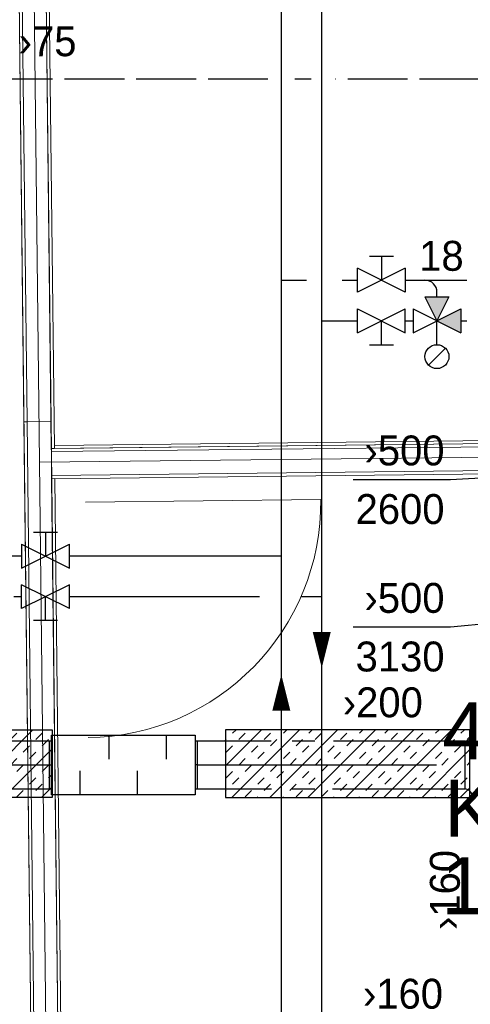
# Model space of a CAD drawing. Header units: millimetres. Extents: x 0 to 83130, y 0 to 53088.
# Tile 56 of 105: x 9531 to 11415, y 38191 to 42308. Entities that reach past the tile are written whole.
import ezdxf
from ezdxf.enums import TextEntityAlignment as Align

# ---------------------------------------------------------------- set-up
doc = ezdxf.new("R2010")
doc.units = ezdxf.units.MM
doc.header["$LTSCALE"] = 50
doc.header["$MEASUREMENT"] = 0
doc.header["$PDMODE"] = 1
for name, pattern in [('2V-CENT', [23, 20, -1.5, 0, -1.5]), ('V-KU', [2, 1, 1]), ('V-OV', [6, 5, -1]), ('V-V', [2, 1, 1])]:
    doc.linetypes.add(name, pattern=pattern)
doc.layers.get('0').update_dxf_attribs({"linetype": 'CONTINUOUS'})
for name, color, linetype in [('20604A200D001$0$832 Rominfo', 7, 'CONTINUOUS'), ('V060-', 3, 'CONTINUOUS'), ('V061-', 1, 'CONTINUOUS'), ('V090-', 2, 'CONTINUOUS'), ('V091-', 1, 'CONTINUOUS'), ('V110-', 6, 'CONTINUOUS'), ('V111-', 1, 'CONTINUOUS'), ('xref', 7, 'CONTINUOUS')]:
    doc.layers.add(name, color=color, linetype=linetype)
for name, color, linetype, lineweight in [('20604A200D001$0$A-AREA', 32, 'CONTINUOUS', 9), ('20604A200D001$0$A-DOOR', 31, 'CONTINUOUS', 13), ('20604A200D001$0$A-WALL', 7, 'CONTINUOUS', 13)]:
    doc.layers.add(name, color=color, linetype=linetype, lineweight=lineweight)
doc.styles.add('20604A200D001$0$Arial', font='arial.ttf', dxfattribs={"height": 238.125})
doc.styles.add('FISO', font='fiso')
doc.styles.add('SIMPLEX', font='SIMPLEX')

# ---------------------------------------------------------------- blocks, each defined once
blk = doc.blocks.new('LD_P')
for p, q in [((-0.5, 0.5), (-0.5, -0.5)), ((0.5, 0.5), (-0.5, 0.5)), ((0.5, -0.5), (0.5, 0.5)), ((-0.5, -0.5), (0.5, -0.5))]:
    blk.add_line(p, q)
at = {"color": 1}
for p, q in [((-0.3, 0.5), (-0.3, 0.1)), ((0.1, 0.5), (0.1, 0.1)), ((-0.1, -0.5), (-0.1, -0.1)), ((0.3, -0.5), (0.3, -0.1))]:
    blk.add_line(p, q, dxfattribs=at)
blk = doc.blocks.new('C3A', base_point=(16246, 22590.5))
at = {"color": 0, "linetype": 'ByBlock'}
blk.add_line((16247, 22590.5), (16246, 22590.5), dxfattribs=at)
blk = doc.blocks.new('K3A', base_point=(16246, 22590.5))
at = {"color": 0, "linetype": 'ByBlock'}
for p, q in [((16246, 22591), (16247, 22591)), ((16247, 22591), (16247, 22590)), ((16247, 22590), (16246, 22590))]:
    blk.add_line(p, q, dxfattribs=at)
blk = doc.blocks.new('33A', base_point=(16246, 22590.5))
blk.add_point((16247, 22590.5))
at = {"color": 0, "linetype": 'ByBlock'}
blk.add_blockref('K3A', (16246, 22590.5), dxfattribs=at)
at = {"color": 1, "linetype": '2V-CENT'}
blk.add_blockref('C3A', (16246, 22590.5), dxfattribs=at)
at = {"style": 'SIMPLEX', "flags": 3}
blk.add_attdef('0', (16246, 22590.5), '', height=1, dxfattribs=at)
blk = doc.blocks.new('*X145')
at = {"color": 0}
for p, q in [((9297.8, 39208.4), (9427.3, 39337.9)), ((9297.8, 39314.5), (9307.3, 39324)), ((9304.5, 39056), (9586.4, 39337.9)), ((9360.3, 39324), (9374.2, 39337.9)), ((9466.4, 39324), (9480.3, 39337.9)), ((9492.9, 39297.5), (9519.4, 39324)), ((9599, 39297.5), (9625.5, 39324)), ((10391.3, 39188.2), (10541.7, 39338.6)), ((10417.4, 39055.3), (10700.8, 39338.6)), ((10421, 39324), (10435.6, 39338.6)), ((10447.5, 39297.5), (10474, 39324)), ((10553.6, 39297.5), (10580.1, 39324)), ((10576.5, 39055.3), (10859.9, 39338.6)), ((10633.1, 39324), (10647.7, 39338.6)), ((10735.6, 39055.3), (11019, 39338.6)), ((10739.2, 39324), (10753.8, 39338.6)), ((10765.7, 39297.5), (10792.2, 39324)), ((10871.8, 39297.5), (10898.3, 39324)), ((10894.7, 39055.3), (11178.1, 39338.6)), ((10951.3, 39324), (10965.9, 39338.6)), ((11053.8, 39055.3), (11337.2, 39338.6)), ((11057.4, 39324), (11072, 39338.6)), ((11083.9, 39297.5), (11110.4, 39324)), ((11190, 39297.5), (11216.5, 39324)), ((11269.5, 39324), (11284.1, 39338.6)), ((11375.6, 39324), (11390.2, 39338.6)), ((9307.3, 39270.9), (9333.8, 39297.5)), ((9413.4, 39270.9), (9439.9, 39297.5)), ((9625.5, 39270.9), (9652, 39297.5)), ((10391.3, 39294.2), (10394.5, 39297.5)), ((10580.1, 39270.9), (10606.6, 39297.5)), ((10686.2, 39270.9), (10712.7, 39297.5)), ((10898.3, 39270.9), (10924.8, 39297.5)), ((11004.3, 39270.9), (11030.9, 39297.5)), ((11216.5, 39270.9), (11243, 39297.5)), ((11322.5, 39270.9), (11349.1, 39297.5)), ((11402.1, 39297.5), (11413.4, 39308.7)), ((9360.3, 39217.9), (9386.8, 39244.4)), ((9439.9, 39244.4), (9466.4, 39270.9)), ((9463.6, 39056), (9666.6, 39259)), ((9545.9, 39244.4), (9572.5, 39270.9)), ((9572.5, 39217.9), (9599, 39244.4)), ((10394.5, 39244.4), (10421, 39270.9)), ((10500.5, 39244.4), (10527.1, 39270.9)), ((10527.1, 39217.9), (10553.6, 39244.4)), ((10633.1, 39217.9), (10659.6, 39244.4)), ((10712.7, 39244.4), (10739.2, 39270.9)), ((10818.7, 39244.4), (10845.3, 39270.9)), ((10845.3, 39217.9), (10871.8, 39244.4)), ((10951.3, 39217.9), (10977.8, 39244.4)), ((11030.9, 39244.4), (11057.4, 39270.9)), ((11136.9, 39244.4), (11163.4, 39270.9)), ((11163.4, 39217.9), (11190, 39244.4)), ((11212.9, 39055.3), (11413.4, 39255.7)), ((11269.5, 39217.9), (11296, 39244.4)), ((11349.1, 39244.4), (11375.6, 39270.9)), ((9386.8, 39191.4), (9413.4, 39217.9)), ((9492.9, 39191.4), (9519.4, 39217.9)), ((10447.5, 39191.4), (10474, 39217.9)), ((10659.6, 39191.4), (10686.2, 39217.9)), ((10765.7, 39191.4), (10792.2, 39217.9)), ((10977.8, 39191.4), (11004.3, 39217.9)), ((11083.9, 39191.4), (11110.4, 39217.9)), ((11296, 39191.4), (11322.5, 39217.9)), ((11402.1, 39191.4), (11413.4, 39202.7)), ((9307.3, 39164.9), (9333.8, 39191.4)), ((9333.8, 39138.4), (9360.3, 39164.9)), ((9439.9, 39138.4), (9466.4, 39164.9)), ((9519.4, 39164.9), (9545.9, 39191.4)), ((9625.5, 39164.9), (9652, 39191.4)), ((9652, 39138.4), (9666.6, 39152.9)), ((10394.5, 39138.4), (10421, 39164.9)), ((10474, 39164.9), (10500.5, 39191.4)), ((10580.1, 39164.9), (10606.6, 39191.4)), ((10606.6, 39138.4), (10633.1, 39164.9)), ((10712.7, 39138.4), (10739.2, 39164.9)), ((10792.2, 39164.9), (10818.7, 39191.4)), ((10898.3, 39164.9), (10924.8, 39191.4)), ((10924.8, 39138.4), (10951.3, 39164.9)), ((11030.9, 39138.4), (11057.4, 39164.9)), ((11110.4, 39164.9), (11136.9, 39191.4)), ((11216.5, 39164.9), (11243, 39191.4)), ((11243, 39138.4), (11269.5, 39164.9)), ((11349.1, 39138.4), (11375.6, 39164.9)), ((9297.8, 39102.4), (9307.3, 39111.8)), ((9386.8, 39085.3), (9413.4, 39111.8)), ((9466.4, 39111.8), (9492.9, 39138.4)), ((9572.5, 39111.8), (9599, 39138.4)), ((9599, 39085.3), (9625.5, 39111.8)), ((10421, 39111.8), (10447.5, 39138.4)), ((10527.1, 39111.8), (10553.6, 39138.4)), ((10553.6, 39085.3), (10580.1, 39111.8)), ((10659.6, 39085.3), (10686.2, 39111.8)), ((10739.2, 39111.8), (10765.7, 39138.4)), ((10845.3, 39111.8), (10871.8, 39138.4)), ((10871.8, 39085.3), (10898.3, 39111.8)), ((10977.8, 39085.3), (11004.3, 39111.8)), ((11057.4, 39111.8), (11083.9, 39138.4)), ((11163.4, 39111.8), (11190, 39138.4)), ((11190, 39085.3), (11216.5, 39111.8)), ((11296, 39085.3), (11322.5, 39111.8)), ((11375.6, 39111.8), (11402.1, 39138.4)), ((9413.4, 39058.8), (9439.9, 39085.3)), ((9519.4, 39058.8), (9545.9, 39085.3)), ((9622.7, 39056), (9666.6, 39099.9)), ((10391.3, 39082.1), (10394.5, 39085.3)), ((10474, 39058.8), (10500.5, 39085.3)), ((10686.2, 39058.8), (10712.7, 39085.3)), ((10792.2, 39058.8), (10818.7, 39085.3)), ((11004.3, 39058.8), (11030.9, 39085.3)), ((11110.4, 39058.8), (11136.9, 39085.3)), ((11322.5, 39058.8), (11349.1, 39085.3)), ((11372, 39055.3), (11413.4, 39096.6)), ((9357.5, 39056), (9360.3, 39058.8)), ((9569.7, 39056), (9572.5, 39058.8)), ((10523.5, 39055.3), (10527.1, 39058.8)), ((10629.6, 39055.3), (10633.1, 39058.8)), ((10841.7, 39055.3), (10845.3, 39058.8)), ((10947.8, 39055.3), (10951.3, 39058.8)), ((11159.9, 39055.3), (11163.4, 39058.8)), ((11266, 39055.3), (11269.5, 39058.8))]:
    blk.add_line(p, q, dxfattribs=at)
blk = doc.blocks.new('20604A200D001$0$IV01_24dB 761571 - IV01_24dB 2-330635-P04')
at = {"layer": '20604A200D001$0$A-WALL'}
blk.add_line((25003.4, 45216.2), (25083.3, 38126.9), dxfattribs=at)
blk = doc.blocks.new('20604A200D001$0$IV01_24dB 761571 - IV01_24dB-330628-P04')
at = {"layer": '20604A200D001$0$A-WALL'}
for p, q in [((24952.9, 45265.6), (25031.4, 38295.8)), ((25052.9, 45266.8), (25131.4, 38297)), ((25052.9, 45266.8), (25131.4, 38297)), ((25052.9, 45266.8), (25131.4, 38297)), ((24941, 45165.5), (25018.4, 38295.7)), ((25031.4, 38295.8), (24954, 45165.6)), ((24954, 45165.6), (25031.4, 38295.8)), ((24954, 45165.6), (25031.4, 38295.8)), ((24954, 45165.6), (25031.4, 38295.8)), ((24954, 45165.6), (25031.4, 38295.8)), ((25018.4, 38295.7), (24941.1, 45152.5)), ((24941.1, 45152.5), (25018.4, 38295.7)), ((25132.6, 38184), (25079.7, 42882.9)), ((25079.7, 42882.9), (25132.6, 38184)), ((25079.7, 42882.9), (25132.6, 38184)), ((25092.7, 42883.1), (25145.6, 38184.1)), ((25018.4, 38295.7), (25031.4, 38295.8)), ((25018.4, 38295.7), (25031.4, 38295.8)), ((25031.4, 38295.8), (25018.4, 38295.7)), ((25031.4, 38295.8), (25131.4, 38297)), ((25031.4, 38295.8), (25131.4, 38297)), ((25131.4, 38297), (25031.4, 38295.8)), ((25132.6, 38184), (25145.6, 38184.1)), ((25132.6, 38184), (25145.6, 38184.1)), ((25145.6, 38184.1), (25132.6, 38184)), ((25145.5, 38197.1), (25145.6, 38184.1)), ((25145.5, 38197.1), (25145.6, 38184.1))]:
    blk.add_line(p, q, dxfattribs=at)
blk = doc.blocks.new('20604A200D001$0$IV01_24dB 761571 - IV01_24dB 761571-330632-P04')
for name in ['20604A200D001$0$IV01_24dB 761571 - IV01_24dB-330628-P04', '20604A200D001$0$IV01_24dB 761571 - IV01_24dB 2-330635-P04']:
    blk.add_blockref(name, (0, 0))
blk = doc.blocks.new('20604A200D001$0$IV02_37dB 765975 - IV02_37dB 2-330736-P04')
at = {"layer": '20604A200D001$0$A-WALL'}
blk.add_line((25083.3, 38126.9), (27285.2, 38151.7), dxfattribs=at)
blk = doc.blocks.new('20604A200D001$0$IV02_37dB 765975 - IV02_37dB-330729-P04')
at = {"layer": '20604A200D001$0$A-WALL'}
for p, q in [((27284.6, 38208.2), (25132.6, 38184)), ((27284.6, 38208.2), (25132.6, 38184)), ((25132.6, 38184), (27284.6, 38208.2)), ((27284.4, 38221.2), (25145.5, 38197.1)), ((25145.6, 38184.1), (27284.6, 38208.2)), ((25145.6, 38184.1), (27284.6, 38208.2)), ((27284.6, 38208.2), (25145.6, 38184.1)), ((27284.4, 38221.2), (27284.6, 38208.2)), ((27284.6, 38208.2), (27284.4, 38221.2)), ((27284.6, 38208.2), (27284.4, 38221.2)), ((27284.6, 38208.2), (27284.7, 38195.2)), ((27284.7, 38195.2), (27284.6, 38208.2)), ((27284.7, 38195.2), (27284.6, 38208.2)), ((25132.6, 38184), (25132.8, 38171)), ((25132.6, 38184), (25132.8, 38171)), ((25132.8, 38171), (25132.6, 38184)), ((25132.8, 38171), (27284.7, 38195.2)), ((25132.8, 38171), (27284.7, 38195.2)), ((27284.7, 38195.2), (25132.8, 38171)), ((27284.7, 38195.2), (25132.8, 38171)), ((27284.7, 38195.2), (25132.8, 38171)), ((25132.8, 38171), (27284.7, 38195.2)), ((25132.8, 38171), (25133.9, 38071)), ((25132.8, 38171), (25133.9, 38071)), ((25133.9, 38071), (25132.8, 38171)), ((25145.5, 38197.1), (25145.6, 38184.1)), ((25145.5, 38197.1), (25145.6, 38184.1)), ((25145.6, 38184.1), (25145.5, 38197.1)), ((27285.8, 38095.2), (27284.7, 38195.2)), ((27285.5, 38125.3), (27284.7, 38195.2)), ((27284.7, 38195.2), (27285.8, 38095.2)), ((27285.8, 38095.2), (27285.5, 38125.3)), ((27285.5, 38125.2), (27285.5, 38125.3)), ((27285.5, 38125.3), (27285.8, 38095.2)), ((27285.8, 38095.2), (27285.5, 38125.2)), ((27285.8, 38095.2), (27285.5, 38125.2)), ((27285.5, 38125.2), (27285.8, 38095.2)), ((27285.8, 38095.2), (25133.9, 38071)), ((27285.8, 38095.2), (25133.9, 38071)), ((27285.8, 38095.2), (25133.9, 38071)), ((25133.9, 38071), (27285.8, 38095.2)), ((27285.8, 38095.2), (25133.9, 38071)), ((27285.8, 38095.2), (25133.9, 38071)), ((27286, 38082.2), (25134.1, 38058)), ((27286, 38082.2), (27285.8, 38095.2)), ((27286, 38082.2), (27285.8, 38095.2)), ((27285.8, 38095.2), (27286, 38082.2)), ((25134.1, 38058), (25133.9, 38071)), ((25133.9, 38071), (25134.1, 38058)), ((25133.9, 38071), (25134.1, 38058)), ((25147, 38058.1), (25134.1, 38058)), ((25147, 38058.1), (25134.1, 38058))]:
    blk.add_line(p, q, dxfattribs=at)
blk = doc.blocks.new('20604A200D001$0$IV02_37dB 765975 - IV02_37dB 765975-330733-P04')
for name in ['20604A200D001$0$IV02_37dB 765975 - IV02_37dB-330729-P04', '20604A200D001$0$IV02_37dB 765975 - IV02_37dB 2-330736-P04']:
    blk.add_blockref(name, (0, 0))
blk = doc.blocks.new('20604A200D001$0$IV01_35dB 929916 - IV01_35dB 2-338046-P04')
at = {"layer": '20604A200D001$0$A-WALL'}
blk.add_line((25083.3, 38126.9), (25252.9, 23062.6), dxfattribs=at)
blk = doc.blocks.new('20604A200D001$0$IV01_35dB 929916 - IV01_35dB-338039-P04')
at = {"layer": '20604A200D001$0$A-WALL'}
for p, q in [((25018.4, 38295.7), (25031.4, 38295.8)), ((25031.4, 38295.8), (25018.4, 38295.7)), ((25031.4, 38295.8), (25018.4, 38295.7)), ((25190.6, 23005.3), (25018.4, 38295.7)), ((25018.4, 38295.7), (25190.6, 23005.3)), ((25018.4, 38295.7), (25190.6, 23005.3)), ((25031.4, 38295.8), (25131.4, 38297)), ((25131.4, 38297), (25031.4, 38295.8)), ((25131.4, 38297), (25031.4, 38295.8)), ((25203.4, 23018.5), (25031.4, 38295.8)), ((25031.4, 38295.8), (25203.4, 23018.5)), ((25031.4, 38295.8), (25203.4, 23018.5)), ((25031.4, 38295.8), (25203.6, 23005.5)), ((25031.4, 38295.8), (25203.6, 23005.5)), ((25031.4, 38295.8), (25203.6, 23005.5)), ((25131.4, 38297), (25244.1, 28284.1)), ((25131.4, 38297), (25303.4, 23019.6)), ((25131.4, 38297), (25244.1, 28284.1)), ((25134.1, 38058), (25147, 38058.1)), ((25147, 38058.1), (25134.1, 38058)), ((25147, 38058.1), (25134.1, 38058)), ((25164.9, 35317.3), (25134.1, 38058)), ((25134.1, 38058), (25164.9, 35317.3)), ((25134.1, 38058), (25164.9, 35317.3)), ((25177.9, 35317.4), (25147, 38058.1))]:
    blk.add_line(p, q, dxfattribs=at)
blk = doc.blocks.new('20604A200D001$0$IV01_35dB 929916 - IV01_35dB 929916-338043-P04')
for name in ['20604A200D001$0$IV01_35dB 929916 - IV01_35dB-338039-P04', '20604A200D001$0$IV01_35dB 929916 - IV01_35dB 2-338046-P04']:
    blk.add_blockref(name, (0, 0))
blk = doc.blocks.new('20604A200D001$0$DOOR 180 - DOOR 180-409988-P04')
at = {"layer": '20604A200D001$0$A-DOOR'}
blk.add_line((25275.2, 37959.6), (26259.1, 37970.6), dxfattribs=at)
blk.add_arc((25275.2, 37959.6), 984, 270.6452, 0.6452, dxfattribs=at)
blk = doc.blocks.new('20604A200D001')
at = {"layer": '20604A200D001$0$A-AREA'}
blk.add_line((24941.1, 45152.5), (25190.7, 22992.3), dxfattribs=at)
at = {"layer": '20604A200D001$0$A-DOOR'}
blk.add_blockref('20604A200D001$0$DOOR 180 - DOOR 180-409988-P04', (0, 0), dxfattribs=at)
at = {"layer": '20604A200D001$0$A-WALL'}
for name in ['20604A200D001$0$IV01_24dB 761571 - IV01_24dB 761571-330632-P04', '20604A200D001$0$IV01_35dB 929916 - IV01_35dB 929916-338043-P04', '20604A200D001$0$IV02_37dB 765975 - IV02_37dB 765975-330733-P04']:
    blk.add_blockref(name, (0, 0), dxfattribs=at)
at = {"layer": '20604A200D001$0$832 Rominfo', "color": 7, "style": '20604A200D001$0$Arial'}
for s, p in [('485', (26765.9, 36884.7)), ('KONTOR', (26774.7, 36560.9)), ('12.3', (26763, 36237.1))]:
    blk.add_text(s, height=238.12, dxfattribs=at).set_placement(p)

msp = doc.modelspace()

# ---------------------------------------------------------------- linework, layer by layer
at = {"layer": 'V060-', "linetype": 'Continuous'}
for p, q in [((9653.96, 39291.48), (7149.34, 39291.48)), ((10582.63, 39291.48), (10273.96, 39291.48)), ((10764.85, 39291.48), (10670.67, 39291.48)), ((11392.99, 39291.48), (10842.65, 39291.48)), ((7149.34, 39091.48), (9653.96, 39091.48)), ((10273.96, 39091.48), (10583.65, 39091.48)), ((10670.67, 39091.48), (10764.85, 39091.48)), ((10838.55, 39091.48), (11392.99, 39091.48))]:
    msp.add_line(p, q, dxfattribs=at)
at = {"layer": 'V060-'}
msp.add_line((11392.99, 39091.48, 80), (11392.99, 39291.48), dxfattribs=at)
at = {"layer": 'V060-', "color": 1, "linetype": '2V-CENT'}
for p, q in [((7149.34, 39191.48), (9653.96, 39191.48)), ((10273.96, 39191.48), (11392.99, 39191.48))]:
    msp.add_line(p, q, dxfattribs=at)
at = {"layer": 'V060-', "color": 1}
for points in [[(9666.58, 39056), (9297.8, 39056), (9297.8, 39337.87), (9666.58, 39337.87)], [(10391.26, 39055.26), (11413.36, 39055.26), (11413.36, 39338.6), (10391.26, 39338.6)]]:
    msp.add_lwpolyline(points, close=True, dxfattribs=at)
at = {"layer": 'V060-'}
for centre, start, end in [((11389.38, 39325.95), 275.97805, 337.40152), ((11389.38, 39057.02, 80), 22.59848, 84.02195)]:
    msp.add_arc(centre, 34.65, start, end, dxfattribs=at)
at = {"layer": 'V061-'}
for p, q in [((12215.59, 40434.13), (11331.95, 40384.14)), ((11331.95, 40384.14), (10924.96, 40384.14)), ((12198.92, 39850.89), (11331.95, 39767.57)), ((11331.95, 39767.57), (10924.96, 39767.57))]:
    msp.add_line(p, q, dxfattribs=at)
at = {"layer": 'V090-', "linetype": 'V-OV'}
for p, q in [((10568.5, 42058.98), (5389.82, 42058.98)), ((10749.63, 42058.98), (10681.71, 42058.98)), ((14152.24, 42058.98), (10851.51, 42058.98))]:
    msp.add_line(p, q, dxfattribs=at)
at = {"layer": 'V110-', "linetype": 'V-V'}
for p, q in [((10624.82, 22874.71), (10624.82, 46058.79)), ((10794.13, 23044.01), (10794.13, 45889.49)), ((11275.3, 41148.82), (11275.3, 41168.12))]:
    msp.add_line(p, q, dxfattribs=at)
at = {"layer": 'V110-', "color": 1}
for p, q in [((11093.08, 41318.12), (10993.08, 41318.12)), ((11043.08, 41318.12), (11043.08, 41218.12)), ((10943.08, 41168.12), (10943.08, 41268.12)), ((11143.08, 41268.12), (10943.08, 41168.12)), ((11143.08, 41168.12), (10943.08, 41268.12)), ((11143.08, 41268.12), (11143.08, 41168.12)), ((11225.3, 41148.82), (11325.3, 41148.82)), ((11225.3, 41148.82), (11275.3, 41048.82)), ((11325.3, 41148.82), (11275.3, 41048.82)), ((10943.08, 40998.82), (10943.08, 41098.82)), ((10943.08, 40998.82), (11143.08, 41098.82)), ((10943.08, 41098.82), (11143.08, 40998.82)), ((11143.08, 40998.82), (11143.08, 41098.82)), ((11175.3, 40998.82), (11375.3, 41098.82)), ((11175.3, 41098.82), (11375.3, 40998.82)), ((11175.3, 41098.82), (11175.3, 40998.82)), ((11375.3, 41098.82), (11375.3, 40998.82)), ((11043.08, 40948.82), (11043.08, 41048.82)), ((11275.3, 40948.82), (11275.3, 41048.82)), ((10993.08, 40948.82), (11093.08, 40948.82)), ((11310.66, 40934.18), (11239.94, 40863.46)), ((9588.73, 40164.41), (9688.73, 40164.41)), ((9638.73, 40164.41), (9638.73, 40064.41)), ((9538.73, 40014.41), (9738.73, 40114.41)), ((9538.73, 40114.41), (9738.73, 40014.41)), ((9538.73, 40114.41), (9538.73, 40014.41)), ((9738.73, 40014.41), (9738.73, 40114.41)), ((9738.73, 39945.11), (9538.73, 39845.11)), ((9738.73, 39845.11), (9538.73, 39945.11)), ((9538.73, 39845.11), (9538.73, 39945.11)), ((9738.73, 39845.11), (9738.73, 39945.11)), ((9638.73, 39795.11), (9638.73, 39895.11)), ((9688.73, 39795.11), (9588.73, 39795.11))]:
    msp.add_line(p, q, dxfattribs=at)
at = {"layer": 'V110-', "linetype": 'V-KU'}
for p, q in [((10624.82, 41218.12), (10729.67, 41218.12)), ((10878.94, 41218.12), (10943.08, 41218.12)), ((11143.08, 41218.12), (11399.63, 41218.12)), ((10794.13, 41048.82), (10943.08, 41048.82)), ((11143.08, 41048.82), (11175.3, 41048.82)), ((11375.3, 41048.82), (11399.63, 41048.82)), ((9538.73, 40064.41), (6078.9, 40064.41)), ((10622.5, 40064.41), (9738.73, 40064.41)), ((9538.73, 39895.11), (9506.5, 39895.11)), ((10533.17, 39895.11), (9738.73, 39895.11)), ((10795.66, 39895.11), (10709.33, 39895.11))]:
    msp.add_line(p, q, dxfattribs=at)
at = {"layer": 'V110-'}
for points in [[(10793.72, 39597.15, 0, 75, 0), (10793.72, 39747.15, 75, 75, 0)], [(10624.67, 39568.99, 0, 75, 0), (10624.67, 39418.99, 75, 75, 0)]]:
    msp.add_lwpolyline(points, format="xyseb", dxfattribs=at)
at = {"layer": 'V110-', "color": 1}
msp.add_circle((11275.3, 40898.82), 50, dxfattribs=at)
at = {"layer": 'V110-', "linetype": 'V-V'}
msp.add_arc((11225.3, 41168.12), 50, 0, 90, dxfattribs=at)
at = {"layer": 'V110-'}
for points in [[(11225.3, 41148.82), (11325.3, 41148.82), (11275.3, 41048.82)], [(11375.3, 41098.82), (11375.3, 40998.82), (11275.3, 41048.82)]]:
    msp.add_solid(points, dxfattribs=at)

# ---------------------------------------------------------------- block references
at = {"layer": 'V060-', "color": 1}
msp.add_blockref('*X145', (0, 0), dxfattribs=at)
at = {"layer": 'V060-', "xscale": -600, "yscale": 250, "zscale": 600, "rotation": 180}
msp.add_blockref('LD_P', (9963.96, 39191.48), dxfattribs=at)
at = {"layer": 'V060-', "linetype": 'Continuous', "xscale": -10, "yscale": 200.0000000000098, "zscale": 10}
msp.add_blockref('33A', (9663.96, 39191.48), dxfattribs=at)
at = {"layer": 'V060-', "linetype": 'Continuous', "xscale": -10, "yscale": 200.0000000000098, "zscale": 10, "rotation": 180}
msp.add_blockref('33A', (10263.96, 39191.48), dxfattribs=at)
at = {"layer": 'xref'}
msp.add_blockref('20604A200D001', (-15469.5, 2330.58), dxfattribs=at)

# ---------------------------------------------------------------- texts
at = {"layer": 'V061-', "color": 1, "style": 'FISO'}
for s, p in [('›500', (11306.95, 40444.14)), ('2600', (11306.95, 40199.14)), ('›500', (11306.95, 39827.57)), ('3130', (11306.95, 39582.57))]:
    msp.add_text(s, height=125, dxfattribs=at).set_placement(p, align=Align.RIGHT)
for s, p in [('›200', (10881.74, 39390.94)), ('›160', (10966.03, 38172.64))]:
    msp.add_text(s, height=125, dxfattribs=at).set_placement(p)
msp.add_text('›160', height=125, rotation=90, dxfattribs=at).set_placement((11370.74, 38501.55))
at = {"layer": 'V091-', "color": 1, "style": 'FISO'}
msp.add_text('›75', height=125, dxfattribs=at).set_placement((9526.87, 42155.05))
at = {"layer": 'V111-', "color": 1, "style": 'FISO'}
msp.add_text('18', height=125, dxfattribs=at).set_placement((11200.96, 41257.81))

doc.saveas('drawing.dxf')
